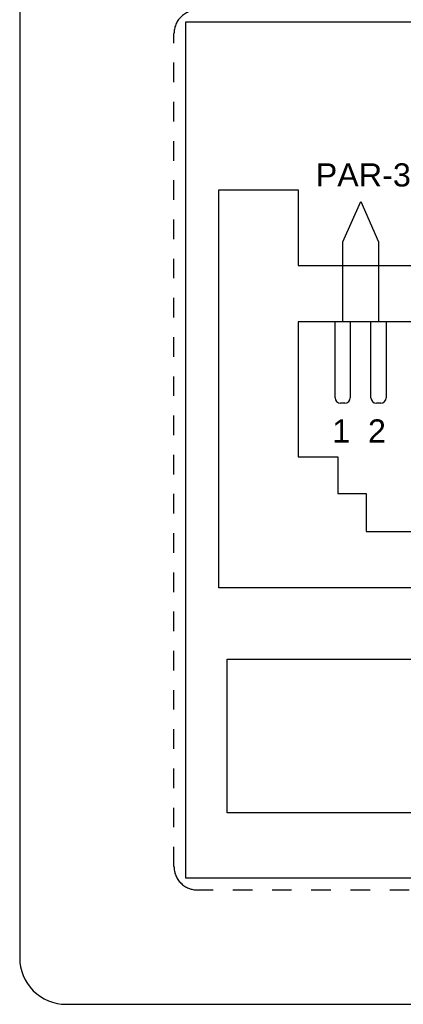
# Model space of a CAD drawing. Header units: millimetres. Extents: x 4476663 to 4477054, y -30323851 to -30323414.
# Tile 155 of 256: x 4476663.44 to 4476665.4, y -30323529.9 to -30323524.88. Entities that reach past the tile are written whole.
import ezdxf

# ---------------------------------------------------------------- set-up
doc = ezdxf.new("R2010")
doc.units = ezdxf.units.MM
doc.linetypes.add('HIDDEN', pattern=[0.9525, 0.635, -0.3175])
for name, color, linetype in [('_BORDA-DETALHES', 1, 'Continuous'), ('_DETALHES', 250, 'Continuous'), ('_TEXTO', 250, 'Continuous')]:
    doc.layers.add(name, color=color, linetype=linetype)
doc.layers.add('DETALHE', color=1, linetype='HIDDEN', plot=False)
doc.styles.add('Arial_2', font='arial.ttf', dxfattribs={"height": 0.098353})

msp = doc.modelspace()

# ---------------------------------------------------------------- linework, layer by layer
at = {"layer": '_BORDA-DETALHES', "color": 18, "true_color": 0x000000}
msp.add_lwpolyline([(4476663.6804, -30323529.9006), (4476675.8321, -30323529.9006, 0.414214), (4476676.0688, -30323529.6639), (4476676.0688, -30323523.5923, 0.414214), (4476675.8321, -30323523.3556), (4476663.6804, -30323523.3556, 0.414214), (4476663.4437, -30323523.5923), (4476663.4437, -30323529.6639, 0.414214)], format="xyb", close=True, dxfattribs=at)
at = {"layer": '_DETALHES'}
for p, q in [((4476664.2904, -30323524.8897), (4476675.0904, -30323524.8897)), ((4476664.2904, -30323529.2577), (4476664.2904, -30323524.8897)), ((4476664.4593, -30323527.776), (4476664.4593, -30323525.7458)), ((4476664.4593, -30323525.7458), (4476664.8643, -30323525.7458)), ((4476664.8643, -30323525.7458), (4476664.8643, -30323526.1322)), ((4476665.0907, -30323526.0122), (4476665.1827, -30323525.806)), ((4476665.1827, -30323525.806), (4476665.2735, -30323526.0122)), ((4476665.0907, -30323526.42), (4476665.0907, -30323526.0122)), ((4476665.2735, -30323526.0122), (4476665.2735, -30323526.42)), ((4476664.8643, -30323526.1322), (4476666.5972, -30323526.1322)), ((4476666.5972, -30323526.42), (4476664.8643, -30323526.42)), ((4476664.8643, -30323526.42), (4476664.8643, -30323527.1076)), ((4476665.0518, -30323526.8071), (4476665.0518, -30323526.42)), ((4476665.1295, -30323526.42), (4476665.1295, -30323526.8071)), ((4476665.2347, -30323526.8071), (4476665.2347, -30323526.42)), ((4476665.3124, -30323526.42), (4476665.3124, -30323526.8071)), ((4476665.1018, -30323526.8348), (4476665.0795, -30323526.8348)), ((4476665.2847, -30323526.8348), (4476665.2624, -30323526.8348)), ((4476664.8643, -30323527.1076), (4476665.0667, -30323527.1076)), ((4476665.0667, -30323527.1076), (4476665.0667, -30323527.2946)), ((4476665.0667, -30323527.2946), (4476665.2105, -30323527.2946)), ((4476665.2105, -30323527.2946), (4476665.2105, -30323527.4884)), ((4476665.2105, -30323527.4884), (4476666.251, -30323527.4884)), ((4476667.0022, -30323527.776), (4476664.4593, -30323527.776)), ((4476664.5014, -30323528.9247), (4476664.5014, -30323528.14)), ((4476664.5014, -30323528.14), (4476665.8513, -30323528.14)), ((4476665.8513, -30323528.9247), (4476664.5014, -30323528.9247)), ((4476675.0904, -30323529.2577), (4476664.2904, -30323529.2577))]:
    msp.add_line(p, q, dxfattribs=at)
for centre, start, end in [((4476665.0795, -30323526.8071), 180, 270), ((4476665.1018, -30323526.8071), 270, 0), ((4476665.2624, -30323526.8071), 180, 270), ((4476665.2847, -30323526.8071), 270, 0)]:
    msp.add_arc(centre, 0.0277, start, end, dxfattribs=at)
at = {"layer": 'DETALHE', "color": 18, "ltscale": 0.009, "true_color": 0x000000}
msp.add_lwpolyline([(4476664.2304, -30323529.1977), (4476664.2304, -30323524.9497, -0.414214), (4476664.3504, -30323524.8297), (4476675.0304, -30323524.8297, -0.414214), (4476675.1504, -30323524.9497), (4476675.1504, -30323529.1977, -0.414214), (4476675.0304, -30323529.3177), (4476664.3504, -30323529.3177, -0.414214)], format="xyb", close=True, dxfattribs=at)

# ---------------------------------------------------------------- texts
at = {"layer": '_TEXTO', "line_spacing_factor": 0.938532, "style": 'Arial_2'}
for s, insert, char_height, width, attachment_point in [('PAR-3', (4476664.9529, -30323525.6113), 0.11802, 0.57744, 1), ('1', (4476665.0827, -30323526.9173), 0.118, 0.10944, 2), ('2', (4476665.2655, -30323526.9173), 0.118, 0.10944, 2)]:
    msp.add_mtext(s, dxfattribs=dict(at, insert=insert, char_height=char_height, width=width, attachment_point=attachment_point))

doc.saveas('drawing.dxf')
